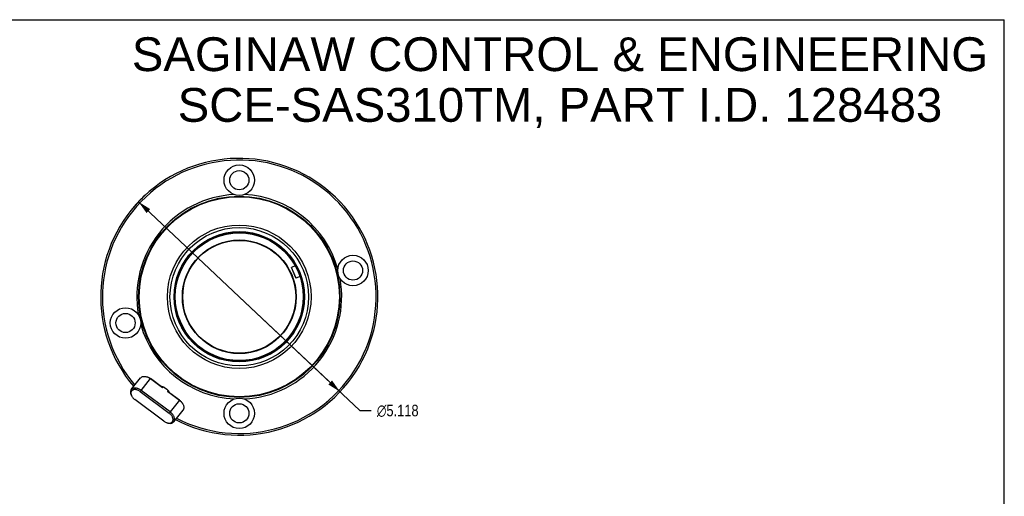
# Model space of a CAD drawing. Header units: inches. Extents: x 0 to 27.5, y 0 to 21.2.
# Tile 3 of 3: x 9.3 to 27.5, y 12.4 to 21.2. Entities that reach past the tile are written whole.
import ezdxf

# ---------------------------------------------------------------- set-up
doc = ezdxf.new("R2010")
doc.units = ezdxf.units.IN
doc.header["$LTSCALE"] = 1.5125
doc.header["$MEASUREMENT"] = 0
doc.layers.get('0').update_dxf_attribs({"linetype": 'CONTINUOUS'})
for name, color, linetype in [('_10508', 7, 'CONTINUOUS'), ('_11125', 7, 'CONTINUOUS'), ('_11181', 7, 'CONTINUOUS'), ('_2052', 7, 'CONTINUOUS'), ('_7153', 7, 'CONTINUOUS')]:
    doc.layers.add(name, color=color, linetype=linetype)
doc.styles.get("Standard").update_dxf_attribs({"font": 'arial.ttf'})
doc.styles.add('TEXTSTYLE_1', font='gdt', dxfattribs={"width": 0.8})
doc.dimstyles.new('DIMSTYLE_2', dxfattribs={"dimtxt": 0.2125, "dimasz": 0.25, "dimexe": 0.09, "dimexo": 0.07, "dimgap": 0.09, "dimtad": 0, "dimtih": 1, "dimtoh": 1, "dimdec": 3, "dimzin": 4, "dimdsep": 46, "dimtxsty": 'Standard', "dimblk": '_FILLED', "dimblk1": '_FILLED', "dimblk2": '_FILLED', "dimcen": 0.09, "dimadec": 3, "dimazin": 1, "dimtfac": 1, "dimtmove": 0, "dimatfit": 2, "dimldrblk": '_FILLED', "dimfxl": 0, "dimtolj": 1, "dimtzin": 4, "dimarcsym": 0})

# ---------------------------------------------------------------- blocks, each defined once
blk = doc.blocks.new('_FILLED')
at = {"color": 0, "linetype": 'ByBlock'}
blk.add_solid([(0, 0), (-1, 0.2), (-1, -0.2)], dxfattribs=at)
blk = doc.blocks.new('*D5')
at = {"color": 2, "linetype": 'Continuous'}
for p, q in [((11.511, 17.883), (13.372, 16.127)), ((15.233, 14.37), (13.372, 16.127)), ((13.372, 16.127), (15.6, 14.023)), ((15.6, 14.023), (15.806, 14.023))]:
    blk.add_line(p, q, dxfattribs=at)
at = {"color": 2, "linetype": 'Continuous', "xscale": 0.25, "yscale": 0.25, "zscale": 0.25}
for p, rotation in [((11.511, 17.883), 136.6535343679), ((15.233, 14.37), 316.6535343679)]:
    blk.add_blockref('_FILLED', p, dxfattribs=dict(at, rotation=rotation))
at = {"color": 2, "linetype": 'Continuous', "insert": (15.913, 14.13), "char_height": 0.2125, "width": 1.0259, "attachment_point": 1, "line_spacing_factor": 0.9, "style": 'TEXTSTYLE_1'}
blk.add_mtext('{\\fgdt;n}\\fArial;5.118', dxfattribs=at)

msp = doc.modelspace()

# ---------------------------------------------------------------- linework, layer by layer
at = {"color": 7, "linetype": 'Continuous'}
for p in [(0, 21.25), (27.5, 0)]:
    msp.add_line(p, (27.5, 21.25), dxfattribs=at)
at = {"color": 2, "linetype": 'Continuous'}
msp.add_arc((13.3717, 16.1267), 2.5591, 132.74148, 141.5, dxfattribs=at)
at = {"layer": '_10508', "color": 7, "linetype": 'Continuous'}
for p, q in [((14.3349, 16.6649), (14.3369, 16.6701)), ((14.419, 16.474), (14.3349, 16.6649)), ((14.4043, 16.6998), (14.3369, 16.6701)), ((14.4242, 16.472), (14.3369, 16.6701)), ((14.419, 16.474), (14.4242, 16.472)), ((14.4912, 16.5015), (14.4242, 16.472))]:
    msp.add_line(p, q, dxfattribs=at)
at = {"layer": '_11125', "color": 7, "linetype": 'Continuous'}
for p, q in [((11.3779, 14.4101), (11.5507, 14.6273)), ((11.558, 14.3961), (11.7308, 14.6132)), ((11.7217, 14.6213), (11.7321, 14.614)), ((11.7308, 14.6132), (11.7321, 14.614)), ((11.7308, 14.6132), (11.9536, 14.4472)), ((11.9343, 14.4634), (11.7321, 14.614)), ((11.3779, 14.4101), (11.375, 14.4061)), ((11.5415, 14.3738), (11.558, 14.3961)), ((11.5415, 14.3738), (12.0779, 13.9743)), ((12.0944, 13.9966), (11.558, 14.3961)), ((11.9536, 14.4472), (11.9649, 14.4614)), ((11.994, 14.4473), (12.034, 14.4175)), ((12.0555, 14.3939), (12.0443, 14.3797)), ((12.0443, 14.3797), (12.2672, 14.2138)), ((12.2685, 14.2145), (12.0663, 14.3651)), ((11.3869, 14.2888), (11.3813, 14.299)), ((11.9785, 13.8274), (11.4421, 14.2268)), ((12.0808, 14.3576), (12.0836, 14.3523)), ((12.2672, 14.2138), (12.0944, 13.9966)), ((12.2685, 14.2145), (12.2672, 14.2138)), ((12.1608, 13.8146), (12.3336, 14.0317)), ((12.326, 14.1506), (12.3269, 14.149)), ((12.3293, 14.1447), (12.3302, 14.1429)), ((12.3365, 14.0358), (12.3336, 14.0317)), ((12.0944, 13.9966), (12.0779, 13.9743)), ((12.0406, 13.796), (12.0508, 13.7935)), ((12.0406, 13.796), (12.0518, 13.7928)), ((12.1608, 13.8146), (12.1638, 13.8186))]:
    msp.add_line(p, q, dxfattribs=at)
for points in [[(11.5507, 14.6273), (11.5531, 14.6302), (11.5595, 14.6364), (11.5667, 14.6418), (11.5748, 14.6463), (11.5835, 14.6499), (11.593, 14.6526), (11.6031, 14.6544), (11.6138, 14.6552), (11.6249, 14.6551), (11.6363, 14.654), (11.6481, 14.6519), (11.6597, 14.6491)], [(11.6597, 14.6491), (11.6778, 14.6435), (11.689, 14.6391), (11.7001, 14.6339), (11.711, 14.6279), (11.7217, 14.6213)], [(11.6721, 14.6451), (11.6842, 14.6403), (11.6961, 14.6347), (11.708, 14.6283), (11.7195, 14.6211), (11.7308, 14.6132)], [(11.375, 14.4061), (11.3705, 14.3984), (11.367, 14.3901), (11.3646, 14.3812), (11.3631, 14.3717), (11.3628, 14.3618), (11.3635, 14.3515), (11.3652, 14.3409), (11.368, 14.3301), (11.3717, 14.3192), (11.3765, 14.3082), (11.3813, 14.299)], [(11.3814, 14.3825), (11.3774, 14.3758), (11.3744, 14.3685), (11.3722, 14.3607), (11.371, 14.3524), (11.3707, 14.3438), (11.3713, 14.3348), (11.3728, 14.3255), (11.3752, 14.3161), (11.3785, 14.3065)], [(11.558, 14.3961), (11.5468, 14.4039), (11.5352, 14.4111), (11.5234, 14.4175), (11.5114, 14.4232), (11.4994, 14.4279), (11.4873, 14.4318), (11.4754, 14.4348), (11.4636, 14.4368), (11.4521, 14.4379), (11.441, 14.4381), (11.4304, 14.4373), (11.4203, 14.4355), (11.4108, 14.4328), (11.402, 14.4291), (11.394, 14.4246), (11.3868, 14.4193), (11.3804, 14.4131), (11.3779, 14.4101)], [(11.5415, 14.3738), (11.5317, 14.3807), (11.5216, 14.387), (11.5112, 14.3926), (11.5007, 14.3975), (11.4902, 14.4017), (11.4796, 14.4051), (11.4692, 14.4077), (11.4589, 14.4095), (11.4489, 14.4104), (11.4392, 14.4105), (11.4299, 14.4098), (11.4211, 14.4083), (11.4128, 14.4059), (11.4051, 14.4027), (11.398, 14.3988), (11.3917, 14.3941), (11.3861, 14.3887), (11.3814, 14.3825)], [(11.9183, 14.4754), (11.9264, 14.4739), (11.9383, 14.471)], [(11.9383, 14.471), (11.952, 14.4665), (11.9649, 14.4614)], [(11.9428, 14.4697), (11.9446, 14.4692), (11.9571, 14.465)], [(11.9571, 14.465), (11.9695, 14.46), (11.9818, 14.4541), (11.994, 14.4473)], [(11.9649, 14.4614), (11.97, 14.4593), (11.975, 14.457), (11.9798, 14.4547), (11.9846, 14.4523), (11.9893, 14.4499)], [(12.034, 14.4175), (12.0441, 14.4077), (12.0534, 14.3975)], [(12.0377, 14.4138), (12.0414, 14.41), (12.045, 14.4062), (12.0486, 14.4022), (12.0521, 14.3981), (12.0555, 14.3939)], [(12.0534, 14.3975), (12.062, 14.3869), (12.0698, 14.376), (12.0767, 14.3649), (12.0785, 14.3617)], [(12.0555, 14.3939), (12.0644, 14.3829), (12.0724, 14.3715)], [(12.0724, 14.3715), (12.0795, 14.3599), (12.0808, 14.3576)], [(11.3785, 14.3065), (11.3827, 14.2969), (11.3869, 14.2888)], [(11.3869, 14.2888), (11.3877, 14.2873), (11.3935, 14.2778), (11.4, 14.2685), (11.4073, 14.2594), (11.4151, 14.2506), (11.4236, 14.2422), (11.4326, 14.2343), (11.4421, 14.2268)], [(12.2672, 14.2138), (12.2779, 14.2052), (12.2882, 14.1962), (12.2979, 14.1866), (12.3069, 14.1765), (12.3152, 14.1662), (12.3226, 14.1555)], [(12.2685, 14.2145), (12.2786, 14.2066), (12.288, 14.1982), (12.297, 14.1893), (12.3053, 14.1801), (12.313, 14.1705), (12.3199, 14.1606), (12.3293, 14.1447)], [(12.3302, 14.1429), (12.335, 14.1337), (12.3398, 14.1227), (12.3435, 14.1118), (12.3463, 14.1009), (12.348, 14.0904), (12.3487, 14.0801), (12.3484, 14.0702), (12.3469, 14.0607), (12.3445, 14.0518), (12.341, 14.0435), (12.3365, 14.0358)], [(11.9785, 13.8274), (11.9883, 13.8204), (11.9984, 13.8142), (12.0088, 13.8085), (12.0193, 13.8036), (12.0298, 13.7995), (12.0406, 13.796)], [(12.1386, 13.8186), (12.1426, 13.8253), (12.1456, 13.8326), (12.1478, 13.8404), (12.149, 13.8487), (12.1493, 13.8574), (12.1487, 13.8664), (12.1472, 13.8756), (12.1448, 13.8851), (12.1415, 13.8946), (12.1373, 13.9042), (12.1323, 13.9138), (12.1265, 13.9233), (12.12, 13.9326), (12.1127, 13.9417), (12.1049, 13.9505), (12.0964, 13.9589), (12.0874, 13.9668), (12.0779, 13.9743)], [(12.1638, 13.8186), (12.1683, 13.8263), (12.1718, 13.8346), (12.1742, 13.8436), (12.1756, 13.853), (12.176, 13.8629), (12.1753, 13.8732), (12.1736, 13.8838), (12.1708, 13.8946), (12.167, 13.9055), (12.1623, 13.9165), (12.1565, 13.9275), (12.1499, 13.9384), (12.1424, 13.949), (12.1342, 13.9594), (12.1252, 13.9694), (12.1155, 13.979), (12.1052, 13.9881), (12.0944, 13.9966)], [(12.0508, 13.7935), (12.0611, 13.7917), (12.0711, 13.7907), (12.0808, 13.7906), (12.0901, 13.7913), (12.0989, 13.7929), (12.1072, 13.7952), (12.1149, 13.7984), (12.122, 13.8024), (12.1283, 13.8071), (12.1339, 13.8125), (12.1386, 13.8186)], [(12.0518, 13.7928), (12.0634, 13.7899), (12.0752, 13.7879), (12.0866, 13.7868), (12.0977, 13.7866), (12.1084, 13.7875), (12.1185, 13.7892), (12.128, 13.792), (12.1368, 13.7956), (12.1448, 13.8001), (12.152, 13.8055), (12.1584, 13.8117), (12.1608, 13.8146)]]:
    msp.add_lwpolyline(points, dxfattribs=at)
for start_param, end_param in [(-2.1394023, -1.9697037), (-1.2803014, -1.1106029)]:
    msp.add_ellipse((12.0172, 14.4239), major_axis=(0.135, -0.0991), ratio=0.1221401, start_param=start_param, end_param=end_param, dxfattribs=at)
at = {"layer": '_11181', "color": 7, "linetype": 'Continuous'}
for centre, radius in [((13.3717, 18.2822), 0.2815), ((13.3717, 18.2822), 0.1772), ((13.3717, 16.1267), 1.8602), ((15.472, 16.6116), 0.2815), ((15.472, 16.6116), 0.1772), ((11.2714, 15.6419), 0.2815), ((11.2714, 15.6419), 0.1772), ((13.3717, 13.9712), 0.2815), ((13.3717, 13.9712), 0.1772)]:
    msp.add_circle(centre, radius, dxfattribs=at)
for radius, start, end in [(2.5591, 242.58151, 220.41849), (2.5273, 242.7218, 220.2782), (1.892, 92.80663, 190.19337), (1.892, 15.80663, 87.19337), (1.892, 272.80663, 10.19337), (1.892, 195.80663, 267.19337)]:
    msp.add_arc((13.3717, 16.1267), radius, start, end, dxfattribs=at)
at = {"layer": '_2052', "color": 7, "linetype": 'Continuous'}
for radius in [1.8602, 1.8483, 1.3268, 1.2796, 1.2047, 1.1969, 1.0512, 1.0433]:
    msp.add_circle((13.3717, 16.1267), radius, dxfattribs=at)
at = {"layer": '_7153', "color": 7, "linetype": 'Continuous'}
msp.add_circle((13.3717, 16.1267), 1.1811, dxfattribs=at)

# ---------------------------------------------------------------- texts
at = {"color": 2, "linetype": 'Continuous', "insert": (19.2941, 20.9241), "char_height": 0.625, "width": 15.785316, "attachment_point": 2, "line_spacing_factor": 0.9}
msp.add_mtext('SAGINAW CONTROL & ENGINEERING\\PSCE-SAS310TM, PART I.D. 128483', dxfattribs=at)

# ---------------------------------------------------------------- dimensions: what is measured, and where the dimension line sits
at = {"color": 2, "linetype": 'Continuous'}
dim = msp.add_diameter_dim_2p(p1=(15.2327, 14.3702), p2=(11.5107, 17.8833), text='%%c<>', dimstyle='DIMSTYLE_2', override={"dimpost": '<>'}, dxfattribs=at)
dim.commit()
dim.dimension.update_dxf_attribs({"geometry": '*D5', "text_midpoint": (16.4255, 14.0234), "dimtype": 163})

doc.saveas('drawing.dxf')
